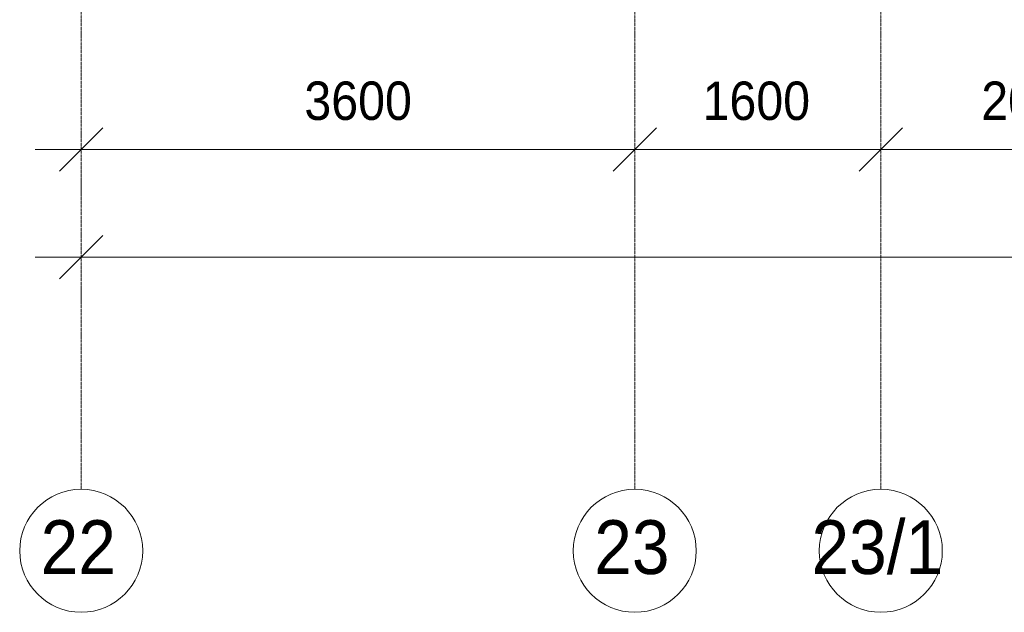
# Model space of a CAD drawing. Header units: millimetres. Extents: x -816133 to 919604, y 87941 to 147341.
# Tile 50 of 201: x -49252 to -42849, y 116400 to 120254. Entities that reach past the tile are written whole.
import ezdxf

# ---------------------------------------------------------------- set-up
doc = ezdxf.new("R2010")
doc.units = ezdxf.units.MM
doc.linetypes.add('Линия сетки', pattern=[25, 20, -2.5, 0, -2.5])
for name, color, linetype, lineweight in [('A-010-D_DIM', 7, 'Continuous', 9), ('Z-030-M_GRID', 7, 'Continuous', 9), ('Z-033_T_GRIDREF', 7, 'Continuous', 20), ('СС-011-ПОЖ-СИГНАЛИЗАЦИЯ', 1, 'Continuous', 30)]:
    doc.layers.add(name, color=color, linetype=linetype, lineweight=lineweight)
doc.styles.add('Arial', font='arial.ttf', dxfattribs={"width": 0.9, "height": 700})
doc.styles.add('Arial_3', font='arial.ttf', dxfattribs={"width": 0.9, "height": 500})

# ---------------------------------------------------------------- blocks, each defined once
blk = doc.blocks.new('10эт')
at = {"color": 9, "linetype": 'ByBlock', "lineweight": 15}
for p, q in [((311593.1, 118428), (311310.3, 118145.2)), ((314910.3, 118145.2), (315193.1, 118428)), ((315193.1, 118428), (314910.3, 118145.2)), ((316510.3, 118145.2), (316793.1, 118428)), ((316793.1, 118428), (316510.3, 118145.2)), ((311593.1, 117728), (311310.3, 117445.2))]:
    blk.add_line(p, q, dxfattribs=at)
at = {"layer": 'A-010-D_DIM', "color": 9, "lineweight": 20}
for p, q in [((311151.7, 118286.6), (315351.7, 118286.6)), ((314751.7, 118286.6), (316951.7, 118286.6)), ((316351.7, 118286.6), (318951.7, 118286.6)), ((311451.7, 118086.6), (311451.7, 117986.6)), ((315051.7, 118086.6), (315051.7, 117986.6)), ((315051.7, 118086.6), (315051.7, 117986.6)), ((316651.7, 118086.6), (316651.7, 117986.6)), ((316651.7, 118086.6), (316651.7, 117986.6)), ((311151.7, 117586.6), (358551.7, 117586.6)), ((311451.7, 117386.6), (311451.7, 117286.6))]:
    blk.add_line(p, q, dxfattribs=at)
at = {"layer": 'Z-030-M_GRID', "color": 9, "linetype": 'Линия сетки'}
for p, q in [((311451.7, 116076.8), (311451.7, 137026.1)), ((315051.7, 116076.8), (315051.7, 137026.1)), ((316651.7, 116076.8), (316651.7, 137026.1))]:
    blk.add_line(p, q, dxfattribs=at)
at = {"layer": 'Z-033_T_GRIDREF', "color": 9}
for centre, start, end in [((311451.7, 115676.8), 0, 180), ((315051.7, 115676.8), 0, 180), ((316651.7, 115676.8), 0, 180), ((311451.7, 115676.8), 180, 0), ((315051.7, 115676.8), 180, 0), ((316651.7, 115676.8), 180, 0)]:
    blk.add_arc(centre, 400, start, end, dxfattribs=at)
at = {"layer": 'A-010-D_DIM', "color": 9, "lineweight": 30, "style": 'Arial_3', "width": 0.9}
for s, p in [('3600', (312903, 118479.3)), ('1600', (315492.5, 118479)), ('2000', (317305, 118479))]:
    blk.add_text(s, height=250, dxfattribs=at).set_placement(p)
at = {"layer": 'Z-033_T_GRIDREF', "color": 9, "lineweight": 30, "style": 'Arial', "width": 0.9}
for s, p in [('23/1', (316200.6, 115525.7)), ('22', (311188.2, 115525.7)), ('23', (314788.2, 115525.7))]:
    blk.add_text(s, height=350, dxfattribs=at).set_placement(p)

msp = doc.modelspace()

# ---------------------------------------------------------------- block references
at = {"layer": 'СС-011-ПОЖ-СИГНАЛИЗАЦИЯ', "color": 9, "lineweight": 30}
msp.add_blockref('10эт', (-360303.7, 1122.9), dxfattribs=at)

doc.saveas('drawing.dxf')
